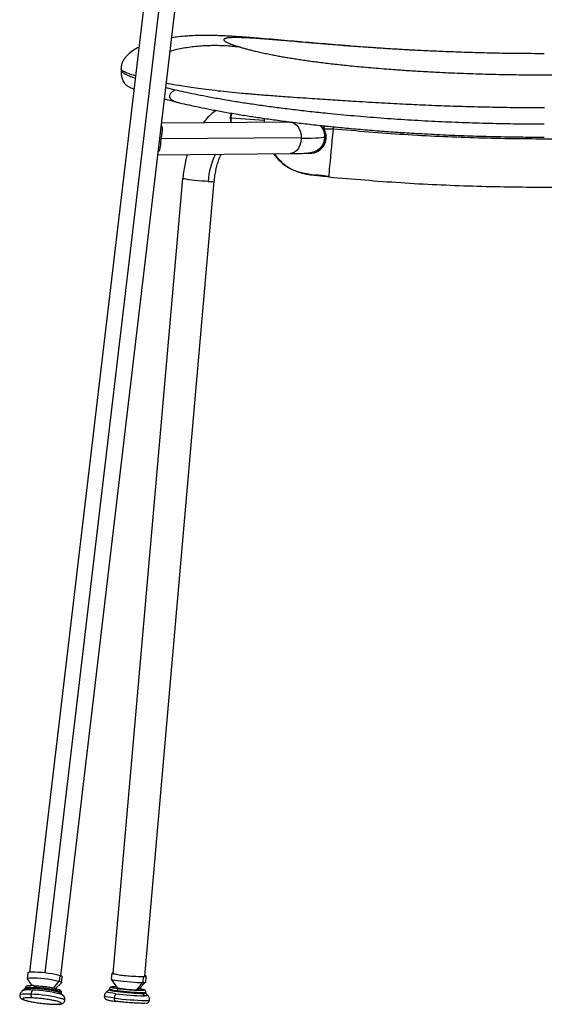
# Model space of a CAD drawing. Header units: millimetres. Extents: x 33 to 395, y 121 to 201.
# Tile 9 of 16: x 258 to 285, y 121 to 171. Entities that reach past the tile are written whole.
import ezdxf

# ---------------------------------------------------------------- set-up
doc = ezdxf.new("R2010")
doc.units = ezdxf.units.MM

msp = doc.modelspace()

# ---------------------------------------------------------------- linework, layer by layer
at = {"color": 7, "linetype": 'Continuous', "lineweight": 25}
for p, q in [((265.329, 177.271), (258.904, 122.907)), ((260.493, 122.719), (266.918, 177.084)), ((263.538, 168.668), (263.538, 168.575)), ((263.538, 168.654), (263.538, 168.658)), ((263.539, 168.576), (263.539, 168.575)), ((270.787, 166.139), (270.791, 165.96)), ((272.08, 165.971), (265.599, 165.916)), ((273.816, 165.615), (273.826, 165.587)), ((272.664, 165.171), (265.558, 165.111)), ((273.788, 165.568), (273.775, 165.604)), ((273.858, 165.229), (273.858, 165.298)), ((273.858, 165.23), (273.858, 165.206)), ((273.858, 165.206), (273.858, 165.229)), ((273.561, 164.607), (273.626, 164.648)), ((265.409, 164.314), (272.093, 164.371)), ((263.144, 122.838), (266.667, 163.113)), ((264.738, 122.699), (268.261, 162.973)), ((258.825, 122.874), (258.79, 122.578)), ((260.444, 122.737), (260.409, 122.441)), ((263.069, 122.845), (263.043, 122.546)), ((258.793, 122.568), (259.016, 122.219)), ((260.222, 122.075), (260.523, 122.363)), ((260.528, 122.373), (260.563, 122.669)), ((263.044, 122.544), (263.333, 122.119)), ((264.335, 122.014), (264.639, 122.377)), ((264.427, 122.023), (264.785, 122.391)), ((264.665, 122.676), (264.639, 122.377)), ((264.786, 122.394), (264.813, 122.692)), ((258.414, 121.738), (258.414, 121.738)), ((258.686, 122.056), (258.551, 121.963)), ((258.682, 122.091), (258.677, 122.049)), ((260.394, 121.946), (260.388, 121.897)), ((260.388, 121.897), (260.481, 121.783)), ((260.616, 121.719), (260.507, 121.84)), ((260.514, 121.832), (260.519, 121.874)), ((262.946, 122.006), (262.815, 121.909)), ((262.95, 122.054), (262.945, 122.004)), ((263.306, 122.158), (263.197, 122.16)), ((264.637, 121.875), (264.632, 121.825)), ((264.632, 121.825), (264.726, 121.702)), ((264.788, 121.843), (264.793, 121.892)), ((264.901, 121.727), (264.789, 121.845)), ((260.031, 121.281), (260.041, 121.279)), ((260.542, 121.558), (260.542, 121.558)), ((260.698, 121.468), (260.698, 121.468)), ((262.692, 121.691), (262.692, 121.69)), ((264.789, 121.469), (264.789, 121.468)), ((264.983, 121.49), (264.983, 121.49))]:
    msp.add_line(p, q, dxfattribs=at)
at = {"color": 8, "linetype": 'Continuous', "lineweight": 25}
for p, q in [((259.695, 122.876), (266.124, 177.273)), ((265.813, 167.727), (266.266, 167.61)), ((269.112, 166.185), (270.789, 166.061)), ((274.291, 165.61), (274.289, 165.714)), ((260.117, 122.099), (260.409, 122.441))]:
    msp.add_line(p, q, dxfattribs=at)
at = {"color": 8, "linetype": 'Continuous', "lineweight": 25, "flags": 128}
for points in [[(269.112, 166.185), (269.129, 166.344), (269.142, 166.401)], [(269.135, 165.946), (269.12, 166.032), (269.112, 166.185)], [(272.08, 165.971), (272.096, 165.971), (272.223, 165.948), (272.343, 165.886), (272.45, 165.79), (272.54, 165.664), (272.607, 165.514), (272.65, 165.347), (272.664, 165.171)], [(273.766, 165.6), (273.697, 165.709), (273.634, 165.783)], [(273.635, 165.783), (273.731, 165.661), (273.767, 165.6)], [(274.064, 163.187), (274.065, 163.196), (274.069, 163.24), (274.076, 163.321), (274.087, 163.436), (274.101, 163.584), (274.118, 163.762), (274.137, 163.97), (274.159, 164.202), (274.183, 164.456), (274.208, 164.728), (274.235, 165.013), (274.263, 165.309), (274.291, 165.61)], [(272.664, 165.136), (272.645, 164.961), (272.599, 164.797), (272.527, 164.651), (272.435, 164.53), (272.325, 164.441), (272.204, 164.387), (272.093, 164.371)], [(258.979, 121.789), (258.798, 121.794), (258.646, 121.792), (258.528, 121.783), (258.451, 121.766), (258.416, 121.744), (258.414, 121.738)], [(258.979, 121.789), (258.798, 121.794), (258.646, 121.792), (258.528, 121.783), (258.451, 121.767), (258.416, 121.744), (258.414, 121.738)], [(258.682, 122.091), (258.684, 122.096), (258.712, 122.114), (258.774, 122.127), (258.869, 122.135), (258.991, 122.136), (259.137, 122.132)], [(263.275, 121.811), (263.117, 121.833), (262.987, 121.854), (262.891, 121.873), (262.832, 121.89), (262.812, 121.905), (262.815, 121.909)], [(264.9, 121.727), (264.903, 121.722), (264.882, 121.712), (264.822, 121.705), (264.726, 121.702)], [(263.2, 121.588), (263.026, 121.612), (262.884, 121.635), (262.779, 121.656), (262.714, 121.675), (262.692, 121.69), (262.692, 121.691)], [(263.2, 121.588), (263.026, 121.611), (262.884, 121.634), (262.779, 121.656), (262.714, 121.675), (262.692, 121.69), (262.692, 121.69)]]:
    msp.add_lwpolyline(points, dxfattribs=at)
at = {"color": 7, "linetype": 'Continuous', "lineweight": 25, "flags": 128}
for points in [[(273.775, 165.604), (273.775, 165.604), (273.776, 165.605), (273.78, 165.606), (273.785, 165.607), (273.791, 165.609), (273.799, 165.611), (273.807, 165.613), (273.816, 165.615)], [(273.858, 165.206), (273.838, 165.192), (273.779, 165.18), (273.682, 165.169), (273.547, 165.159), (273.376, 165.15), (273.171, 165.144), (272.933, 165.139), (272.664, 165.136)], [(273.826, 165.587), (273.818, 165.583), (273.81, 165.58), (273.803, 165.576), (273.797, 165.573), (273.792, 165.571), (273.789, 165.569), (273.788, 165.568), (273.788, 165.568)], [(267.944, 162.962), (267.792, 162.97), (267.624, 162.981), (267.448, 162.996), (267.273, 163.013), (267.107, 163.031), (266.959, 163.05), (266.835, 163.068), (266.743, 163.085), (266.686, 163.1), (266.667, 163.113)], [(273.041, 163.323), (272.745, 163.372), (272.534, 163.429)], [(258.825, 122.874), (258.829, 122.883), (258.866, 122.9), (258.939, 122.911), (259.045, 122.917), (259.179, 122.916), (259.336, 122.908), (259.508, 122.895), (259.689, 122.877), (259.87, 122.853), (260.043, 122.827), (260.201, 122.797), (260.336, 122.767), (260.444, 122.737)], [(260.444, 122.737), (260.519, 122.708), (260.558, 122.682), (260.563, 122.669)], [(263.146, 122.86), (263.132, 122.859), (263.082, 122.852), (263.07, 122.842), (263.096, 122.829), (263.158, 122.813), (263.255, 122.795), (263.382, 122.776), (263.534, 122.757), (263.703, 122.738), (263.883, 122.72), (264.065, 122.705), (264.241, 122.692), (264.405, 122.683), (264.548, 122.677), (264.665, 122.676)], [(263.144, 122.838), (263.163, 122.826), (263.221, 122.81), (263.315, 122.793), (263.441, 122.774), (263.591, 122.755), (263.759, 122.737), (263.937, 122.72), (264.114, 122.706), (264.283, 122.695), (264.434, 122.687), (264.561, 122.684), (264.657, 122.685), (264.717, 122.69), (264.738, 122.699)], [(264.665, 122.676), (264.75, 122.678), (264.8, 122.685), (264.812, 122.695), (264.786, 122.708), (264.74, 122.72)], [(258.793, 122.568), (258.794, 122.587), (258.831, 122.604), (258.904, 122.615), (259.01, 122.621), (259.144, 122.62), (259.301, 122.613), (259.473, 122.599), (259.654, 122.581), (259.835, 122.558), (260.008, 122.531), (260.166, 122.502), (260.301, 122.471), (260.409, 122.441)], [(259.137, 122.132), (259.14, 122.151), (259.145, 122.169), (259.152, 122.184), (259.16, 122.197), (259.169, 122.207), (259.178, 122.213), (259.188, 122.216), (259.198, 122.215)], [(260.409, 122.441), (260.484, 122.412), (260.523, 122.387), (260.524, 122.365), (260.523, 122.363)], [(263.043, 122.546), (263.044, 122.544), (263.07, 122.531), (263.132, 122.515), (263.229, 122.497), (263.356, 122.478), (263.508, 122.459), (263.677, 122.44), (263.856, 122.422), (264.039, 122.407), (264.215, 122.394), (264.379, 122.385), (264.522, 122.379), (264.639, 122.377)], [(260.388, 121.897), (260.282, 121.927), (260.15, 121.957), (259.996, 121.986), (259.827, 122.013), (259.65, 122.037), (259.47, 122.057), (259.294, 122.073), (259.131, 122.083), (258.985, 122.087), (258.863, 122.085), (258.768, 122.078), (258.706, 122.065), (258.686, 122.056)], [(258.686, 122.056), (258.706, 122.065), (258.768, 122.078), (258.863, 122.085), (258.985, 122.087), (259.131, 122.083), (259.294, 122.073), (259.47, 122.057), (259.65, 122.037), (259.827, 122.013), (259.996, 121.986), (260.15, 121.957), (260.282, 121.927), (260.388, 121.897)], [(264.632, 121.825), (264.518, 121.827), (264.378, 121.832), (264.218, 121.841), (264.045, 121.852), (263.866, 121.867), (263.686, 121.884), (263.513, 121.902), (263.354, 121.921), (263.214, 121.94), (263.1, 121.959), (263.015, 121.976), (262.963, 121.991), (262.945, 122.004), (262.945, 122.004)], [(262.945, 122.004), (262.945, 122.004), (262.963, 121.991), (263.015, 121.976), (263.1, 121.959), (263.214, 121.94), (263.354, 121.921), (263.513, 121.902), (263.686, 121.884), (263.866, 121.867), (264.045, 121.852), (264.218, 121.841), (264.378, 121.832), (264.518, 121.827), (264.632, 121.825)], [(263.358, 121.971), (263.361, 121.99), (263.366, 122.009), (263.372, 122.026), (263.381, 122.041), (263.39, 122.054), (263.4, 122.063), (263.411, 122.069), (263.422, 122.071)], [(263.277, 121.424), (263.259, 121.427), (263.243, 121.436), (263.229, 121.451), (263.217, 121.472), (263.207, 121.497), (263.201, 121.525), (263.199, 121.556), (263.2, 121.588)]]:
    msp.add_lwpolyline(points, dxfattribs=at)
at = {"color": 8, "linetype": 'Continuous', "lineweight": 25}
for centre, radius, start, end in [((270.065, 166.173), 0.994, 166.2604, 193.1896), ((273.059, 165.229), 0.799, 0.0564, 24.8321), ((273.059, 165.229), 0.799, 0.0565, 24.789), ((273.091, 165.242), 0.8, 289.4975, 312.6033), ((271.809, 162.666), 3.876, 154.4282, 175.6126), ((273.332, 164.425), 0.0794, 158.111, 208.8404), ((258.874, 120.829), 1.179, 81.1361, 105.8701), ((260.385, 121.785), 0.161, 33.5059, 86.9727), ((260.428, 121.495), 0.293, 50.3658, 79.5303), ((263.362, 123.039), 1.068, 247.3045, 269.8075), ((264.681, 122.184), 0.313, 261.7927, 290.8852), ((260.531, 121.358), 0.199, 33.3468, 87.0477), ((260.531, 121.359), 0.199, 33.3247, 87.0581), ((264.845, 121.849), 0.385, 261.6888, 291.0777), ((264.845, 121.849), 0.385, 261.6964, 291.0635)]:
    msp.add_arc(centre, radius, start, end, dxfattribs=at)
at = {"color": 7, "linetype": 'Continuous', "lineweight": 25}
for centre, radius, start, end in [((271.558, 165.167), 1.106, 358.3843, 0.2332), ((273.852, 165.206), 0.0053, 358.3841, 0.0002), ((273.295, 165.81), 2.499, 215.3403, 239.8371), ((268.071, 163.869), 0.915, 262.01, 281.9649), ((264.683, 122.646), 0.272, 260.5597, 292.2036), ((259.152, 121.742), 0.18, 164.7564, 232.3434), ((259.375, 121.758), 0.397, 143.4915, 175.4795), ((258.695, 114.478), 7.316, 75.3851, 87.78), ((258.695, 114.478), 7.316, 75.3851, 87.78), ((258.797, 115.323), 6.676, 75.3851, 87.78), ((258.909, 116.252), 5.885, 75.3851, 87.78), ((260.344, 121.65), 0.251, 49.4237, 79.9144), ((263.661, 121.556), 0.462, 146.5806, 176.1028), ((265.004, 135.122), 13.422, 262.5993, 268.8109), ((264.278, 126.324), 4.31, 257.3314, 270.7615), ((264.882, 133.705), 11.832, 262.5993, 268.8109), ((264.367, 122.17), 0.159, 258.5671, 292.3584), ((264.677, 122.132), 0.31, 261.6925, 291.0708), ((265.095, 136.176), 14.71, 262.5993, 268.8109), ((265.095, 136.175), 14.71, 262.5993, 268.8109)]:
    msp.add_arc(centre, radius, start, end, dxfattribs=at)
for points, knots in [([(277.913, 169.632), (277.708, 169.644), (277.238, 169.671), (276.535, 169.718), (275.83, 169.768), (275.128, 169.822), (274.423, 169.878), (273.716, 169.937), (273.07, 169.992), (272.436, 170.048), (271.786, 170.106), (271.117, 170.164), (270.539, 170.213), (270.052, 170.252), (269.652, 170.281), (269.296, 170.305), (268.969, 170.324), (268.644, 170.339), (268.35, 170.349), (268.073, 170.355), (267.834, 170.357), (267.615, 170.355), (267.431, 170.352), (267.261, 170.346), (267.077, 170.338), (266.799, 170.321), (266.476, 170.295), (266.218, 170.258), (266.11, 170.243)], [0, 0, 0, 0, 0.039905, 0.091839, 0.138915, 0.181266, 0.236369, 0.285957, 0.330404, 0.374698, 0.422781, 0.474847, 0.531475, 0.570276, 0.610805, 0.65192, 0.687037, 0.721834, 0.762026, 0.790257, 0.818519, 0.844713, 0.865477, 0.881606, 0.900068, 0.922416, 0.967369, 1, 1, 1, 1]), ([(284.969, 169.432), (284.521, 169.433), (283.653, 169.436), (282.39, 169.457), (281.206, 169.488), (280.141, 169.525), (279.189, 169.566), (278.545, 169.598), (278.144, 169.619), (277.966, 169.629), (277.791, 169.639), (277.619, 169.649), (277.45, 169.659), (277.284, 169.669), (276.992, 169.686), (276.579, 169.713), (276.052, 169.748), (275.547, 169.784), (275.062, 169.82), (274.599, 169.856), (274.156, 169.891), (273.735, 169.926), (273.253, 169.966), (272.722, 170.012), (272.151, 170.062), (271.7, 170.101), (271.345, 170.131), (271.075, 170.153), (270.82, 170.173), (270.579, 170.191), (270.313, 170.21), (270.035, 170.227), (269.757, 170.241), (269.566, 170.247), (269.436, 170.249), (269.353, 170.25), (269.276, 170.25), (269.204, 170.248), (269.137, 170.246), (269.058, 170.242), (268.975, 170.235), (268.895, 170.224), (268.832, 170.21), (268.785, 170.193), (268.756, 170.173), (268.737, 170.141), (268.761, 170.093), (268.865, 170.023), (269.038, 169.943), (269.271, 169.855), (269.48, 169.791), (269.584, 169.759)], [0, 0, 0, 0, 0.042425, 0.08236, 0.119815, 0.154799, 0.183552, 0.210412, 0.216183, 0.221859, 0.227442, 0.23293, 0.238324, 0.243624, 0.24883, 0.266394, 0.283356, 0.299725, 0.315514, 0.330734, 0.345399, 0.359525, 0.37313, 0.394506, 0.414793, 0.43548, 0.447542, 0.459777, 0.472244, 0.485002, 0.498103, 0.518621, 0.540339, 0.563394, 0.572843, 0.582523, 0.592437, 0.602593, 0.612994, 0.623644, 0.642997, 0.662945, 0.683509, 0.704705, 0.726551, 0.749059, 0.797808, 0.848486, 0.899916, 0.950187, 1, 1, 1, 1]), ([(264.442, 169.762), (264.416, 169.75), (264.293, 169.691), (264.068, 169.548), (263.847, 169.359), (263.698, 169.172), (263.609, 169.013), (263.549, 168.839), (263.541, 168.718), (263.538, 168.657)], [0, 0, 0, 0, 0.05386, 0.256452, 0.485619, 0.607559, 0.733649, 0.864159, 1, 1, 1, 1]), ([(269.584, 169.759), (269.641, 169.743), (269.752, 169.711), (269.938, 169.661), (270.141, 169.609), (270.328, 169.563), (270.495, 169.525), (270.628, 169.495), (270.766, 169.465), (270.906, 169.435), (271.05, 169.406), (271.229, 169.37), (271.446, 169.328), (271.708, 169.281), (271.979, 169.234), (272.258, 169.188), (272.543, 169.143), (272.838, 169.099), (273.147, 169.056), (273.473, 169.013), (273.817, 168.969), (274.18, 168.926), (274.554, 168.884), (274.947, 168.843), (275.366, 168.801), (275.825, 168.758), (276.324, 168.714), (276.833, 168.672), (277.297, 168.637), (277.705, 168.608), (278.077, 168.583), (278.46, 168.558), (278.854, 168.534), (279.259, 168.512), (279.933, 168.477), (280.9, 168.435), (282.184, 168.393), (283.548, 168.367), (285.023, 168.357), (286.549, 168.368), (287.721, 168.394), (288.478, 168.417), (288.852, 168.43), (289.219, 168.444), (289.579, 168.459), (289.933, 168.475), (290.376, 168.496), (290.903, 168.524), (291.507, 168.56), (292.085, 168.597), (292.664, 168.639), (293.214, 168.681), (293.731, 168.724), (294.189, 168.765), (294.611, 168.805), (295, 168.844), (295.401, 168.886), (295.816, 168.933), (296.245, 168.985), (296.648, 169.037), (297.026, 169.089), (297.344, 169.136), (297.615, 169.178), (297.85, 169.216), (298.08, 169.255), (298.303, 169.294), (298.52, 169.334), (298.779, 169.384), (299.071, 169.443), (299.384, 169.511), (299.667, 169.577), (299.922, 169.641), (300.151, 169.702), (300.285, 169.74), (300.353, 169.759)], [0, 0, 0, 0, 0.018076, 0.035842, 0.053306, 0.071337, 0.081109, 0.09063, 0.099904, 0.108934, 0.117722, 0.126274, 0.14011, 0.153318, 0.165919, 0.17794, 0.18941, 0.200106, 0.210656, 0.221102, 0.231493, 0.241873, 0.25229, 0.262274, 0.272983, 0.284451, 0.296707, 0.309772, 0.321536, 0.330165, 0.339016, 0.348092, 0.357395, 0.366929, 0.376697, 0.404869, 0.434783, 0.466474, 0.499974, 0.537553, 0.572851, 0.581725, 0.590446, 0.599016, 0.607435, 0.615705, 0.623826, 0.638609, 0.652855, 0.666576, 0.67978, 0.694318, 0.706299, 0.717579, 0.728176, 0.738114, 0.747421, 0.759901, 0.77234, 0.784818, 0.797415, 0.810209, 0.819715, 0.829607, 0.839903, 0.850617, 0.861766, 0.873361, 0.893134, 0.914195, 0.936582, 0.957391, 0.978525, 1, 1, 1, 1]), ([(263.538, 168.576), (263.542, 168.489), (263.55, 168.324), (263.602, 168.129), (263.67, 167.981), (263.727, 167.91), (263.765, 167.874), (263.813, 167.834), (263.863, 167.799), (263.916, 167.766), (263.972, 167.735), (264.049, 167.697), (264.118, 167.665), (264.177, 167.641), (264.191, 167.635)], [0, 0, 0, 0, 0.076068, 0.143787, 0.203723, 0.291923, 0.374507, 0.457585, 0.541194, 0.625366, 0.71013, 0.79551, 0.953064, 1, 1, 1, 1]), ([(266.501, 166.93), (266.478, 166.935), (266.433, 166.946), (266.367, 166.965), (266.308, 166.984), (266.233, 167.013), (266.161, 167.047), (266.091, 167.1), (266.053, 167.139), (266.028, 167.178), (266.015, 167.208), (266.008, 167.237), (266.002, 167.285), (266.013, 167.344), (266.042, 167.404), (266.092, 167.474), (266.165, 167.543), (266.232, 167.588), (266.266, 167.61)], [0, 0, 0, 0, 0.072824, 0.138806, 0.197986, 0.250423, 0.359454, 0.400169, 0.437944, 0.45495, 0.471557, 0.489617, 0.506419, 0.569194, 0.646011, 0.715395, 0.857873, 1, 1, 1, 1]), ([(266.266, 167.61), (266.418, 167.575), (266.723, 167.505), (267.249, 167.394), (267.834, 167.278), (268.494, 167.157), (269.195, 167.038), (269.922, 166.924), (270.652, 166.818), (271.429, 166.712), (272.249, 166.61), (273.104, 166.512), (274.124, 166.404), (275.315, 166.291), (276.677, 166.18), (278.051, 166.086), (279.43, 166.01), (280.811, 165.95), (282.195, 165.908), (283.581, 165.881), (284.505, 165.878), (284.968, 165.876)], [0, 0, 0, 0, 0.050046, 0.099953, 0.149899, 0.200206, 0.251172, 0.293449, 0.335528, 0.377694, 0.420222, 0.462537, 0.504436, 0.566912, 0.629396, 0.691618, 0.753475, 0.815148, 0.87674, 0.938317, 1, 1, 1, 1]), ([(266.385, 166.96), (266.222, 167.002), (265.985, 167.063), (265.8, 167.116), (265.742, 167.132)], [0, 0, 0, 0, 0.690305, 1, 1, 1, 1]), ([(266.521, 166.925), (266.521, 166.925), (266.521, 166.925), (266.521, 166.925), (266.521, 166.925), (266.521, 166.925), (266.52, 166.925), (266.52, 166.926), (266.519, 166.926), (266.519, 166.926), (266.516, 166.926), (266.51, 166.928), (266.505, 166.929), (266.501, 166.93)], [0, 0, 0, 0, 0.041338, 0.072983, 0.089397, 0.10301, 0.115317, 0.126095, 0.138377, 0.152887, 0.198037, 0.366857, 1, 1, 1, 1]), ([(284.968, 165.191), (284.551, 165.192), (283.722, 165.195), (282.47, 165.217), (281.226, 165.251), (279.982, 165.3), (278.838, 165.358), (277.793, 165.421), (276.843, 165.488), (275.9, 165.563), (274.964, 165.646), (274.054, 165.735), (273.185, 165.829), (272.352, 165.928), (271.559, 166.03), (270.805, 166.135), (270.096, 166.242), (269.391, 166.355), (268.711, 166.473), (268.07, 166.593), (267.499, 166.708), (266.978, 166.819), (266.676, 166.89), (266.521, 166.925)], [0, 0, 0, 0, 0.056469, 0.112281, 0.169723, 0.225203, 0.281426, 0.325923, 0.36854, 0.412692, 0.457093, 0.500419, 0.542699, 0.584068, 0.625869, 0.667382, 0.709053, 0.750632, 0.800552, 0.850048, 0.899433, 0.948733, 1, 1, 1, 1]), ([(268.334, 166.545), (268.325, 166.539), (268.237, 166.482), (268.081, 166.348), (267.877, 166.152), (267.755, 166.004), (267.698, 165.934)], [0, 0, 0, 0, 0.039017, 0.367826, 0.703087, 1, 1, 1, 1]), ([(265.583, 165.784), (265.59, 165.769), (265.605, 165.733), (265.615, 165.672), (265.619, 165.596), (265.614, 165.514), (265.604, 165.428), (265.592, 165.35), (265.576, 165.249), (265.565, 165.167), (265.558, 165.111)], [0, 0, 0, 0, 0.10269, 0.234767, 0.34557, 0.495088, 0.617217, 0.719694, 0.808888, 1, 1, 1, 1]), ([(273.803, 165.764), (273.799, 165.757), (273.785, 165.738), (273.773, 165.699), (273.766, 165.652), (273.772, 165.62), (273.775, 165.604)], [0, 0, 0, 0, 0.1438831, 0.429196, 0.7137855, 1, 1, 1, 1]), ([(274.291, 165.61), (274.212, 165.611), (274.053, 165.612), (273.895, 165.614), (273.816, 165.615)], [0, 0, 0, 0, 0.5017227, 1, 1, 1, 1]), ([(295.708, 165.61), (294.521, 165.509), (292.146, 165.308), (288.574, 165.148), (284.999, 165.09), (281.425, 165.148), (277.853, 165.308), (275.479, 165.51), (274.291, 165.61)], [0, 0, 0, 0, 0.166696, 0.333317, 0.500022, 0.666703, 0.833309, 1, 1, 1, 1]), ([(265.558, 165.111), (265.552, 165.057), (265.541, 164.948), (265.529, 164.795), (265.516, 164.689), (265.498, 164.608), (265.48, 164.533), (265.447, 164.493), (265.428, 164.469)], [0, 0, 0, 0, 0.204, 0.40823, 0.612216, 0.685248, 0.817425, 1, 1, 1, 1]), ([(272.093, 164.371), (272.096, 164.371), (272.183, 164.372), (272.332, 164.374), (272.538, 164.378), (272.718, 164.384), (272.878, 164.392), (273.003, 164.402), (273.102, 164.414), (273.179, 164.427), (273.253, 164.445), (273.328, 164.469), (273.416, 164.507), (273.513, 164.564), (273.612, 164.644), (273.703, 164.747), (273.779, 164.871), (273.831, 165.01), (273.857, 165.124), (273.855, 165.19), (273.854, 165.206)], [0, 0, 0, 0, 0.004433, 0.101631, 0.199565, 0.298777, 0.400466, 0.508002, 0.583609, 0.639343, 0.675262, 0.709229, 0.742743, 0.778091, 0.816649, 0.857429, 0.89966, 0.942786, 0.986371, 1, 1, 1, 1]), ([(273.826, 165.587), (273.851, 165.524), (273.9, 165.396), (273.919, 165.192), (273.894, 164.995), (273.828, 164.813), (273.725, 164.655), (273.593, 164.529), (273.438, 164.435), (273.321, 164.402), (273.262, 164.386)], [0, 0, 0, 0, 0.124826, 0.250086, 0.375362, 0.50029, 0.625295, 0.750372, 0.874813, 1, 1, 1, 1]), ([(273.868, 165.204), (273.857, 165.114), (273.837, 164.933), (273.72, 164.724), (273.609, 164.639), (273.563, 164.605)], [0, 0, 0, 0, 0.370929, 0.743303, 1, 1, 1, 1]), ([(273.777, 165.605), (273.778, 165.599), (273.782, 165.587), (273.787, 165.576), (273.79, 165.569)], [0, 0, 0, 0, 0.45258, 1, 1, 1, 1]), ([(273.788, 165.568), (273.811, 165.509), (273.859, 165.391), (273.865, 165.267), (273.868, 165.204)], [0, 0, 0, 0, 0.4998264, 1, 1, 1, 1]), ([(273.631, 164.647), (273.615, 164.634), (273.592, 164.615), (273.566, 164.602), (273.558, 164.598)], [0, 0, 0, 0, 0.69898, 1, 1, 1, 1]), ([(273.626, 164.648), (273.628, 164.649), (273.629, 164.65), (273.631, 164.652), (273.632, 164.653)], [0, 0, 0, 0, 0.56, 1, 1, 1, 1]), ([(266.896, 164.327), (266.87, 164.237), (266.811, 164.032), (266.743, 163.701), (266.693, 163.385), (266.676, 163.187), (266.67, 163.112)], [0, 0, 0, 0, 0.23171, 0.526145, 0.820094, 1, 1, 1, 1]), ([(268.263, 162.973), (268.267, 163.019), (268.278, 163.163), (268.315, 163.399), (268.372, 163.677), (268.446, 163.942), (268.522, 164.165), (268.577, 164.291), (268.6, 164.342)], [0, 0, 0, 0, 0.092992, 0.288855, 0.484184, 0.678722, 0.872235, 1, 1, 1, 1]), ([(271.312, 164.365), (271.329, 164.336), (271.413, 164.192), (271.606, 163.993), (271.85, 163.782), (272.06, 163.644), (272.246, 163.543), (272.427, 163.469), (272.612, 163.41), (272.817, 163.359), (273.035, 163.317), (273.225, 163.291), (273.333, 163.286), (273.402, 163.293), (273.496, 163.291), (273.615, 163.282), (273.756, 163.266), (273.912, 163.244), (274.014, 163.228), (274.067, 163.22)], [0, 0, 0, 0, 0.028779, 0.142567, 0.235445, 0.307055, 0.360199, 0.414266, 0.478053, 0.553548, 0.631772, 0.696646, 0.759975, 0.794523, 0.82998, 0.86764, 0.908028, 0.951933, 1, 1, 1, 1]), ([(274.064, 163.188), (273.965, 163.198), (273.768, 163.217), (273.495, 163.248), (273.26, 163.279), (273.103, 163.303), (273.081, 163.311), (273.073, 163.314)], [0, 0, 0, 0, 0.210841, 0.421183, 0.632125, 0.88001, 1, 1, 1, 1]), ([(274.064, 163.187), (275.276, 163.084), (277.701, 162.878), (281.349, 162.714), (285, 162.654), (288.65, 162.718), (291.456, 162.83), (293.04, 162.959), (293.412, 162.989)], [0, 0, 0, 0, 0.188451, 0.376821, 0.565304, 0.753817, 0.942198, 1, 1, 1, 1]), ([(259.174, 122.216), (259.158, 122.217), (259.093, 122.22), (258.997, 122.22), (258.89, 122.216), (258.816, 122.207), (258.763, 122.192), (258.72, 122.168), (258.686, 122.127), (258.686, 122.099), (258.685, 122.09)], [0, 0, 0, 0, 0.0632625, 0.2485206, 0.4361559, 0.6299891, 0.7633618, 0.8756373, 0.9602978, 1, 1, 1, 1]), ([(259.198, 122.215), (259.259, 122.211), (259.385, 122.204), (259.6, 122.182), (259.822, 122.153), (260.029, 122.119), (260.199, 122.083), (260.329, 122.048), (260.376, 122.027), (260.399, 122.017)], [0, 0, 0, 0, 0.136229, 0.281359, 0.431886, 0.582381, 0.727512, 0.863771, 1, 1, 1, 1]), ([(258.415, 121.738), (258.414, 121.735), (258.407, 121.708), (258.42, 121.657), (258.449, 121.604), (258.486, 121.567), (258.529, 121.538), (258.583, 121.512), (258.634, 121.494), (258.661, 121.485)], [0, 0, 0, 0, 0.018489, 0.154426, 0.273511, 0.396577, 0.543926, 0.755576, 1, 1, 1, 1]), ([(258.566, 121.97), (258.557, 121.965), (258.527, 121.948), (258.477, 121.898), (258.43, 121.824), (258.42, 121.766), (258.415, 121.738)], [0, 0, 0, 0, 0.123226, 0.417649, 0.723091, 1, 1, 1, 1]), ([(260.516, 121.875), (260.518, 121.885), (260.522, 121.912), (260.503, 121.951), (260.475, 121.981), (260.452, 121.998), (260.435, 122.006), (260.43, 122.008)], [0, 0, 0, 0, 0.124935, 0.35351, 0.588442, 0.879407, 1, 1, 1, 1]), ([(260.695, 121.469), (260.697, 121.496), (260.702, 121.552), (260.677, 121.631), (260.643, 121.691), (260.618, 121.716), (260.609, 121.725)], [0, 0, 0, 0, 0.2747754, 0.5751231, 0.8479322, 1, 1, 1, 1]), ([(262.82, 121.911), (262.804, 121.899), (262.765, 121.87), (262.721, 121.802), (262.694, 121.738), (262.695, 121.698), (262.695, 121.69)], [0, 0, 0, 0, 0.238028, 0.56146, 0.905143, 1, 1, 1, 1]), ([(263.188, 122.16), (263.173, 122.16), (263.126, 122.16), (263.078, 122.157), (263.042, 122.151), (263.014, 122.143), (262.982, 122.123), (262.957, 122.092), (262.953, 122.067), (262.951, 122.056)], [0, 0, 0, 0, 0.155797, 0.46645, 0.635857, 0.752436, 0.851023, 0.933278, 1, 1, 1, 1]), ([(263.422, 122.071), (263.481, 122.063), (263.603, 122.049), (263.817, 122.027), (264.041, 122.008), (264.253, 121.994), (264.433, 121.986), (264.569, 121.984), (264.659, 121.987), (264.678, 121.992), (264.687, 121.995)], [0, 0, 0, 0, 0.123367, 0.254796, 0.391111, 0.527398, 0.658827, 0.782222, 0.905589, 1, 1, 1, 1]), ([(264.792, 121.889), (264.792, 121.891), (264.797, 121.906), (264.789, 121.935), (264.773, 121.966), (264.752, 121.985), (264.731, 121.999), (264.705, 122.01), (264.665, 122.021), (264.594, 122.036), (264.522, 122.049), (264.469, 122.056), (264.461, 122.057)], [0, 0, 0, 0, 0.008, 0.072886, 0.126224, 0.177443, 0.236514, 0.332961, 0.496824, 0.71864, 0.954236, 1, 1, 1, 1]), ([(264.982, 121.491), (264.983, 121.521), (264.984, 121.578), (264.954, 121.655), (264.921, 121.708), (264.897, 121.729), (264.889, 121.736)], [0, 0, 0, 0, 0.319093, 0.621406, 0.887177, 1, 1, 1, 1]), ([(258.661, 121.485), (258.678, 121.479), (258.705, 121.471), (258.738, 121.463), (258.749, 121.46)], [0, 0, 0, 0, 0.663471, 1, 1, 1, 1]), ([(258.776, 121.456), (258.796, 121.45), (258.867, 121.43), (259.041, 121.395), (259.285, 121.354), (259.551, 121.32), (259.808, 121.294), (259.958, 121.285), (260.031, 121.281)], [0, 0, 0, 0, 0.0739902, 0.2587121, 0.4502979, 0.6418509, 0.826573, 1, 1, 1, 1]), ([(260.354, 121.409), (260.317, 121.42), (260.23, 121.445), (260.033, 121.485), (259.787, 121.526), (259.522, 121.561), (259.265, 121.587), (259.115, 121.595), (259.042, 121.599)], [0, 0, 0, 0, 0.1329686, 0.3059254, 0.485309, 0.6646618, 0.8376187, 1, 1, 1, 1]), ([(260.041, 121.279), (260.086, 121.277), (260.183, 121.274), (260.311, 121.274), (260.426, 121.28), (260.507, 121.292), (260.569, 121.31), (260.62, 121.336), (260.666, 121.381), (260.695, 121.43), (260.695, 121.461), (260.695, 121.469)], [0, 0, 0, 0, 0.139593, 0.300852, 0.465529, 0.639271, 0.741705, 0.828026, 0.901625, 0.976414, 1, 1, 1, 1]), ([(262.695, 121.691), (262.694, 121.683), (262.688, 121.655), (262.703, 121.609), (262.73, 121.565), (262.761, 121.537), (262.791, 121.519), (262.823, 121.505), (262.868, 121.491), (262.937, 121.475), (263.042, 121.457), (263.154, 121.44), (263.239, 121.429), (263.272, 121.424)], [0, 0, 0, 0, 0.022724, 0.082077, 0.13173, 0.178208, 0.227585, 0.294733, 0.397693, 0.565835, 0.724093, 0.890896, 1, 1, 1, 1]), ([(264.753, 121.326), (264.751, 121.326), (264.734, 121.322), (264.643, 121.321), (264.484, 121.323), (264.269, 121.333), (264.016, 121.35), (263.749, 121.372), (263.493, 121.398), (263.348, 121.415), (263.277, 121.424)], [0, 0, 0, 0, 0.014353, 0.148651, 0.282923, 0.425966, 0.574325, 0.722659, 0.865703, 1, 1, 1, 1]), ([(264.788, 121.326), (264.79, 121.327), (264.809, 121.328), (264.832, 121.332), (264.87, 121.342), (264.913, 121.364), (264.954, 121.403), (264.98, 121.449), (264.98, 121.48), (264.98, 121.49)], [0, 0, 0, 0, 0.039217, 0.29081, 0.478748, 0.621989, 0.768964, 0.926834, 1, 1, 1, 1])]:
    msp.add_open_spline(points, degree=3, knots=knots, dxfattribs=at)
at = {"color": 8, "linetype": 'Continuous', "lineweight": 25}
for points, knots in [([(269.584, 169.759), (269.353, 169.784), (268.878, 169.834), (268.152, 169.848), (267.417, 169.815), (266.711, 169.715), (266.246, 169.626), (266.031, 169.548), (266.028, 169.547)], [0, 0, 0, 0, 0.195257, 0.40025, 0.607885, 0.809652, 0.996864, 1, 1, 1, 1]), ([(264.27, 168.305), (264.233, 168.316), (264.082, 168.36), (263.893, 168.429), (263.743, 168.493), (263.666, 168.534), (263.629, 168.555), (263.599, 168.576), (263.574, 168.596), (263.556, 168.615), (263.544, 168.633), (263.538, 168.646), (263.538, 168.653), (263.538, 168.654)], [0, 0, 0, 0, 0.075251, 0.307125, 0.533513, 0.599163, 0.664326, 0.729001, 0.793184, 0.856875, 0.920075, 0.982785, 1, 1, 1, 1]), ([(263.539, 168.575), (263.547, 168.555), (263.562, 168.515), (263.674, 168.44), (263.846, 168.354), (264.038, 168.272), (264.198, 168.215), (264.257, 168.194)], [0, 0, 0, 0, 0.211781, 0.432092, 0.652026, 0.872077, 1, 1, 1, 1]), ([(284.972, 166.686), (284.587, 166.687), (283.809, 166.689), (282.63, 166.705), (281.426, 166.732), (280.198, 166.769), (278.989, 166.816), (277.778, 166.872), (276.549, 166.938), (275.534, 166.999), (274.76, 167.049), (274.25, 167.082), (273.734, 167.117), (273.188, 167.154), (272.589, 167.194), (271.882, 167.243), (271.12, 167.298), (270.348, 167.36), (269.648, 167.421), (269.018, 167.482), (268.416, 167.546), (267.851, 167.613), (267.326, 167.683), (266.87, 167.75), (266.404, 167.825), (266.059, 167.885), (265.872, 167.923), (265.837, 167.93)], [0, 0, 0, 0, 0.048776, 0.0986598, 0.1496544, 0.2017454, 0.2549338, 0.3040327, 0.3570881, 0.4138916, 0.4366601, 0.4595354, 0.4820377, 0.5063743, 0.5342368, 0.565655, 0.6076329, 0.6484136, 0.6879339, 0.7261386, 0.7630046, 0.8072837, 0.8495976, 0.8899444, 0.9283633, 0.9866195, 1, 1, 1, 1]), ([(273.857, 165.758), (273.854, 165.755), (273.842, 165.745), (273.827, 165.72), (273.814, 165.687), (273.81, 165.65), (273.814, 165.627), (273.816, 165.615)], [0, 0, 0, 0, 0.082573, 0.312492, 0.541885, 0.770305, 1, 1, 1, 1]), ([(273.262, 164.386), (273.186, 164.374), (273.069, 164.355), (272.948, 164.385), (272.905, 164.395)], [0, 0, 0, 0, 0.645423, 1, 1, 1, 1]), ([(273.563, 164.605), (273.545, 164.585), (273.516, 164.555), (273.477, 164.542), (273.463, 164.537)], [0, 0, 0, 0, 0.6329213, 1, 1, 1, 1]), ([(263.197, 122.16), (263.164, 122.159), (263.094, 122.158), (263.051, 122.148), (263.063, 122.134), (263.137, 122.114), (263.258, 122.093), (263.369, 122.078), (263.422, 122.071)], [0, 0, 0, 0, 0.157714, 0.325734, 0.5, 0.674231, 0.842251, 1, 1, 1, 1]), ([(264.687, 121.995), (264.691, 121.995), (264.714, 121.999), (264.694, 122.011), (264.622, 122.03), (264.536, 122.047), (264.471, 122.056), (264.46, 122.057)], [0, 0, 0, 0, 0.079469, 0.37211, 0.664691, 0.946843, 1, 1, 1, 1]), ([(259.042, 121.599), (258.976, 121.602), (258.838, 121.606), (258.681, 121.6), (258.578, 121.582), (258.546, 121.554), (258.587, 121.519), (258.666, 121.485), (258.747, 121.464), (258.776, 121.456)], [0, 0, 0, 0, 0.144639, 0.298727, 0.45854, 0.618327, 0.772415, 0.917081, 1, 1, 1, 1]), ([(260.031, 121.281), (260.097, 121.279), (260.235, 121.274), (260.392, 121.281), (260.495, 121.298), (260.527, 121.327), (260.485, 121.362), (260.423, 121.39), (260.363, 121.406), (260.354, 121.409)], [0, 0, 0, 0, 0.15334, 0.316697, 0.486124, 0.655523, 0.81888, 0.972249, 1, 1, 1, 1])]:
    msp.add_open_spline(points, degree=3, knots=knots, dxfattribs=at)

doc.saveas('drawing.dxf')
